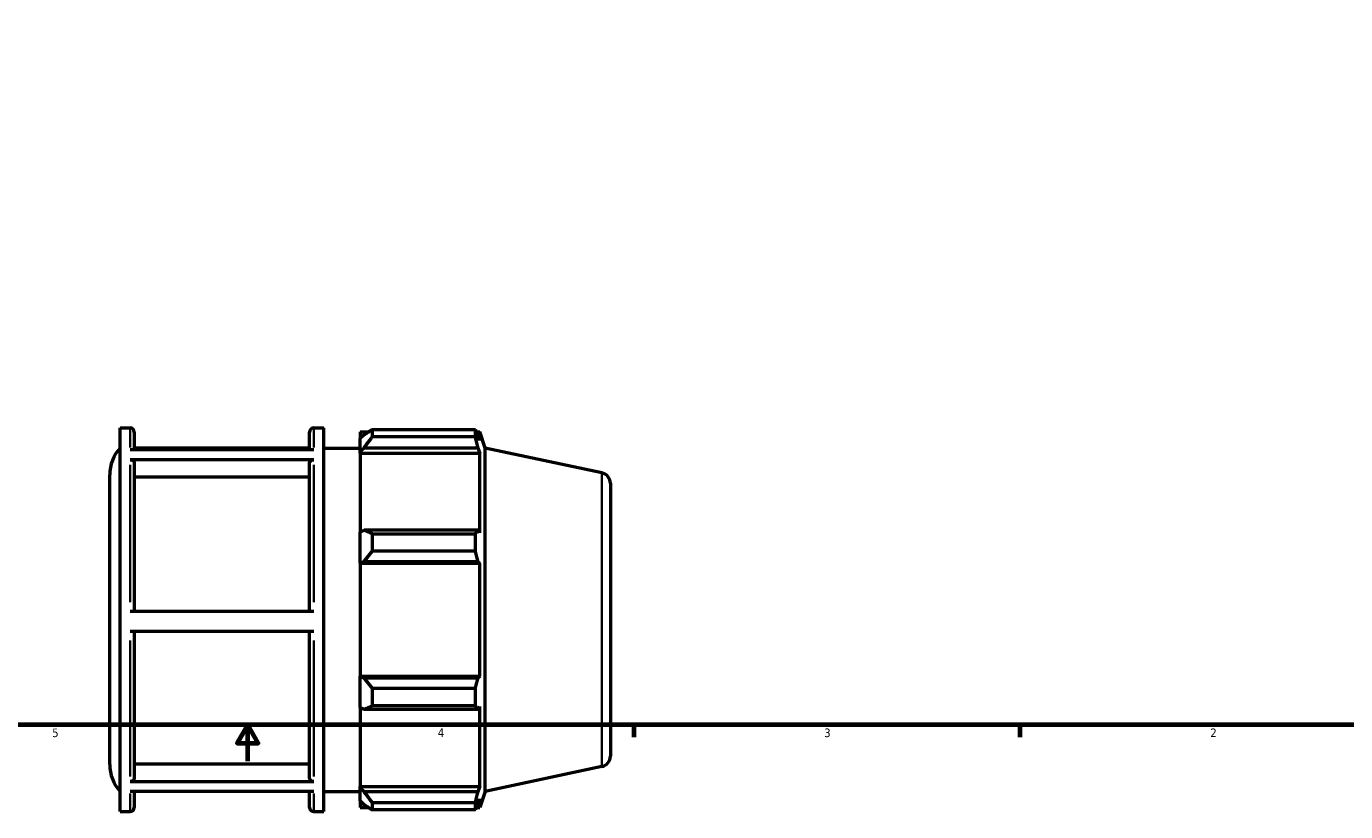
# Model space of a CAD drawing. Header units: inches. Extents: x 0.1 to 44.1, y -9.8 to 32.9.
# Tile 3 of 8: x 14.6 to 29.1, y 0 to 8.7. Entities that reach past the tile are written whole.
import ezdxf

# ---------------------------------------------------------------- set-up
doc = ezdxf.new("R2010")
doc.units = ezdxf.units.IN
doc.header["$MEASUREMENT"] = 0
for name, color, linetype, lineweight in [('Border (ANSI)', 7, 'Continuous', 70), ('Visible (ANSI)', 7, 'Continuous', 50), ('Visible Narrow (ANSI)', 7, 'Continuous', 35)]:
    doc.layers.add(name, color=color, linetype=linetype, lineweight=lineweight)
doc.styles.add('Note Text (ANSI)', font='tahoma.ttf')

# ---------------------------------------------------------------- blocks, each defined once
blk = doc.blocks.new('Borders Default Border')
at = {"layer": 'Border (ANSI)'}
for p, q in [((21.25, 1), (21.25, 0.866)), ((25.5, 1), (25.5, 0.866))]:
    blk.add_line(p, q, dxfattribs=at)
at = {"layer": 'Border (ANSI)', "flags": 128}
for points in [[(0.5, 1), (0.5, 21), (33.5, 21), (33.5, 1), (0.5, 1)], [(17, 0.6), (17, 1), (16.885, 0.8), (17.115, 0.8), (17, 1)]]:
    blk.add_lwpolyline(points, dxfattribs=at)
at = {"layer": 'Border (ANSI)', "color": 5, "true_color": 0x0000ff, "char_height": 0.0945, "attachment_point": 7, "style": 'Note Text (ANSI)'}
for s, insert in [('5', (14.847, 0.864)), ('4', (19.092, 0.866)), ('3', (23.346, 0.864)), ('2', (27.596, 0.866))]:
    blk.add_mtext(s, dxfattribs=dict(at, insert=insert))

msp = doc.modelspace()

# ---------------------------------------------------------------- linework, layer by layer
at = {"layer": 'Visible (ANSI)'}
for p, q in [((15.5944, 0.0448), (15.5944, 4.2723)), ((15.5944, 4.2723), (15.7045, 4.2723)), ((15.7519, 4.225), (15.7519, 4.0343)), ((17.6804, 4.0343), (17.6804, 4.225)), ((17.7277, 4.2723), (17.8378, 4.2723)), ((17.8378, 0.0448), (17.8378, 4.2723)), ((18.2369, 4.2278), (18.2369, 4.1533)), ((18.2369, 4.2278), (18.3316, 4.2278)), ((18.3704, 4.2521), (18.3704, 4.1717)), ((18.3704, 4.2521), (19.5059, 4.2521)), ((19.5059, 4.1717), (19.5059, 4.2521)), ((19.5185, 4.2278), (19.5565, 4.2278)), ((19.6144, 4.0498), (19.5565, 4.2278)), ((19.5565, 4.132), (19.5565, 4.2278)), ((18.2814, 4.1957), (18.2369, 4.1533)), ((18.2369, 4.0137), (18.2369, 4.1533)), ((19.5059, 4.1717), (18.3704, 4.1717)), ((19.5565, 4.132), (19.5348, 4.1957)), ((15.7045, 4.0343), (17.7277, 4.0343)), ((17.7277, 3.9215), (15.7045, 3.9215)), ((17.6804, 4.05), (15.7519, 4.05)), ((15.7519, 4.0498), (17.6804, 4.0498)), ((17.8378, 4.0498), (18.2369, 4.0498)), ((18.2369, 4.0137), (18.2814, 4.0532)), ((18.2369, 3.994), (18.2369, 4.0137)), ((18.2369, 3.994), (18.2369, 3.1243)), ((18.2369, 3.994), (19.5565, 3.994)), ((18.2814, 4.0532), (19.5348, 4.0532)), ((19.5348, 4.0532), (19.5565, 3.994)), ((19.5565, 3.114), (19.5565, 3.994)), ((19.6144, 0.2673), (19.6144, 4.0498)), ((20.8981, 3.7769), (19.6144, 4.0498)), ((15.7519, 3.8804), (15.7519, 2.2526)), ((17.6804, 2.2526), (17.6804, 3.8804)), ((15.4819, 0.5631), (15.4819, 3.754)), ((17.6804, 3.7284), (15.7519, 3.7284)), ((20.9919, 3.6612), (20.9919, 0.6559)), ((18.2814, 3.1449), (18.2369, 3.1243)), ((18.2369, 2.7875), (18.2369, 3.1243)), ((19.5348, 3.1449), (18.2814, 3.1449)), ((18.3704, 3.1062), (18.3704, 2.912)), ((18.3704, 3.1062), (19.5059, 3.1062)), ((19.5059, 2.912), (19.5059, 3.1062)), ((19.5565, 3.114), (19.5348, 3.1449)), ((19.5059, 2.912), (18.3704, 2.912)), ((18.2369, 2.7875), (18.2814, 2.8009)), ((18.2369, 2.7808), (18.2369, 2.7875)), ((18.2369, 2.7808), (18.2369, 1.5363)), ((18.2369, 2.7808), (19.5565, 2.7808)), ((18.2814, 2.8009), (19.5348, 2.8009)), ((19.5348, 2.8009), (19.5565, 2.7808)), ((19.5565, 1.5363), (19.5565, 2.7808)), ((15.7045, 2.2526), (17.7277, 2.2526)), ((17.7277, 2.0301), (15.7045, 2.0301)), ((15.7519, 2.0301), (15.7519, 0.4178)), ((17.6804, 0.4178), (17.6804, 2.0301)), ((18.2369, 1.5296), (18.2369, 1.5363)), ((18.2369, 1.5363), (19.5565, 1.5363)), ((18.2369, 1.1928), (18.2369, 1.5296)), ((18.2814, 1.5163), (18.2369, 1.5296)), ((19.5348, 1.5163), (18.2814, 1.5163)), ((19.5565, 1.5363), (19.5348, 1.5163)), ((18.3704, 1.4052), (18.3704, 1.2109)), ((18.3704, 1.4052), (19.5059, 1.4052)), ((19.5059, 1.2109), (19.5059, 1.4052)), ((18.2369, 1.1928), (18.2814, 1.1723)), ((18.2369, 1.1928), (18.2369, 0.3231)), ((18.2814, 1.1723), (19.5348, 1.1723)), ((19.5059, 1.2109), (18.3704, 1.2109)), ((19.5348, 1.1723), (19.5565, 1.2031)), ((19.5565, 0.3231), (19.5565, 1.2031)), ((15.7519, 0.5697), (17.6804, 0.5697)), ((20.8981, 0.5402), (19.6144, 0.2673)), ((15.7045, 0.3768), (17.7277, 0.3768)), ((18.2369, 0.3034), (18.2369, 0.3231)), ((18.2369, 0.3231), (19.5565, 0.3231)), ((18.2369, 0.1639), (18.2369, 0.3034)), ((18.2814, 0.2639), (18.2369, 0.3034)), ((19.5565, 0.3231), (19.5348, 0.2639)), ((17.7277, 0.2671), (15.7045, 0.2671)), ((15.7519, 0.2671), (15.7519, 0.0921)), ((17.6804, 0.0921), (17.6804, 0.2671)), ((17.8378, 0.2673), (18.2369, 0.2673)), ((18.2369, 0.1639), (18.2814, 0.1214)), ((18.2369, 0.1639), (18.2369, 0.0893)), ((19.5348, 0.2639), (18.2814, 0.2639)), ((18.3704, 0.1455), (18.3704, 0.065)), ((18.3704, 0.1455), (19.5059, 0.1455)), ((19.5059, 0.065), (19.5059, 0.1455)), ((19.5348, 0.1214), (19.5565, 0.1851)), ((19.6144, 0.2673), (19.5565, 0.0893)), ((19.5565, 0.0893), (19.5565, 0.1851)), ((15.5944, 0.0448), (15.7045, 0.0448)), ((17.7277, 0.0448), (17.8378, 0.0448)), ((18.2369, 0.0893), (18.3316, 0.0893)), ((19.5059, 0.065), (18.3704, 0.065)), ((19.5185, 0.0893), (19.5565, 0.0893))]:
    msp.add_line(p, q, dxfattribs=at)
for centre, radius, start, end in [((15.7045, 4.225), 0.0473, 0, 90), ((17.7277, 4.225), 0.0473, 90, 180), ((15.9269, 3.754), 0.445, 138.3338, 180), ((20.8735, 3.6612), 0.1183, 0, 78), ((20.8735, 0.6559), 0.1183, 282, 0), ((15.9269, 0.5631), 0.445, 180, 221.6662), ((15.7045, 0.0921), 0.0473, 270, 0), ((17.7277, 0.0921), 0.0473, 180, 270)]:
    msp.add_arc(centre, radius, start, end, dxfattribs=at)
for points, weights in [([(18.3704, 4.2521), (18.3241, 4.2233), (18.2814, 4.1957)], [1.01121220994, 1.00816641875, 1.00430928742]), ([(19.5059, 4.2521), (19.5209, 4.2233), (19.5348, 4.1957)], [1, 1.00175106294, 1.00268600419]), ([(18.2814, 4.0532), (18.3241, 4.1112), (18.3704, 4.1717)], [1.00430928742, 1.00816641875, 1.01121220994]), ([(19.5348, 4.0532), (19.5209, 4.1112), (19.5059, 4.1717)], [1.00268600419, 1.00175106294, 1]), ([(18.3704, 3.1062), (18.3241, 3.1259), (18.2814, 3.1449)], [1.01121220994, 1.00816641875, 1.00430928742]), ([(19.5059, 3.1062), (19.5209, 3.1259), (19.5348, 3.1449)], [1, 1.00175106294, 1.00268600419]), ([(18.2814, 2.8009), (18.3241, 2.8553), (18.3704, 2.912)], [1.00430928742, 1.00816641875, 1.01121220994]), ([(19.5348, 2.8009), (19.5209, 2.8553), (19.5059, 2.912)], [1.00268600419, 1.00175106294, 1]), ([(18.3704, 1.4052), (18.3241, 1.4618), (18.2814, 1.5163)], [1.01121220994, 1.00816641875, 1.00430928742]), ([(19.5059, 1.4052), (19.5209, 1.4618), (19.5348, 1.5163)], [1, 1.00175106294, 1.00268600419]), ([(18.2814, 1.1723), (18.3241, 1.1912), (18.3704, 1.2109)], [1.00430928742, 1.00816641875, 1.01121220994]), ([(19.5348, 1.1723), (19.5209, 1.1912), (19.5059, 1.2109)], [1.00268600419, 1.00175106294, 1]), ([(18.3704, 0.1455), (18.3241, 0.2059), (18.2814, 0.2639)], [1.01121220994, 1.00816641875, 1.00430928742]), ([(19.5059, 0.1455), (19.5209, 0.2059), (19.5348, 0.2639)], [1, 1.00175106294, 1.00268600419]), ([(18.2814, 0.1214), (18.3241, 0.0938), (18.3704, 0.065)], [1.00430928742, 1.00816641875, 1.01121220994]), ([(19.5348, 0.1214), (19.5209, 0.0938), (19.5059, 0.065)], [1.00268600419, 1.00175106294, 1])]:
    msp.add_rational_spline(points, weights, degree=2, dxfattribs=at)
for points, knots in [([(15.7045, 3.9215), (15.7104, 3.9215), (15.7172, 3.9203), (15.728, 3.9164), (15.7338, 3.9131), (15.7421, 3.9059), (15.746, 3.9008), (15.7505, 3.8915), (15.7519, 3.8855), (15.7519, 3.8804)], [0, 0, 0, 0, 0.04447625, 0.04447625, 0.0889946, 0.0889946, 0.13356516, 0.13356516, 0.17818101, 0.17818101, 0.17818101, 0.17818101]), ([(17.6804, 3.8804), (17.6804, 3.8855), (17.6817, 3.8915), (17.6862, 3.9008), (17.6901, 3.9059), (17.6984, 3.9131), (17.7042, 3.9164), (17.715, 3.9203), (17.7218, 3.9215), (17.7277, 3.9215)], [0.5345565, 0.5345565, 0.5345565, 0.5345565, 0.57917236, 0.57917236, 0.62374291, 0.62374291, 0.66826126, 0.66826126, 0.71273751, 0.71273751, 0.71273751, 0.71273751]), ([(15.7519, 0.4178), (15.7519, 0.4128), (15.7505, 0.4068), (15.746, 0.3975), (15.7421, 0.3924), (15.7339, 0.3853), (15.728, 0.3819), (15.7172, 0.378), (15.7104, 0.3768), (15.7045, 0.3768)], [0.5343138, 0.5343138, 0.5343138, 0.5343138, 0.57887709, 0.57887709, 0.62341617, 0.62341617, 0.66792735, 0.66792735, 0.712416, 0.712416, 0.712416, 0.712416]), ([(17.7277, 0.3768), (17.7218, 0.3768), (17.715, 0.378), (17.7042, 0.3819), (17.6983, 0.3853), (17.6901, 0.3924), (17.6862, 0.3975), (17.6817, 0.4068), (17.6804, 0.4128), (17.6804, 0.4178)], [0, 0, 0, 0, 0.04448866, 0.04448866, 0.08899983, 0.08899983, 0.13353892, 0.13353892, 0.1781022, 0.1781022, 0.1781022, 0.1781022])]:
    msp.add_open_spline(points, degree=3, knots=knots, dxfattribs=at)
at = {"layer": 'Visible Narrow (ANSI)'}
for p, q in [((15.7045, 4.0571), (15.7045, 4.2717)), ((17.7277, 4.2717), (17.7277, 4.0571)), ((15.7045, 2.3519), (15.7045, 3.8646)), ((17.7277, 3.8646), (17.7277, 2.3519)), ((20.8981, 0.5601), (20.8981, 3.757)), ((15.7045, 0.4323), (15.7045, 1.9309)), ((17.7277, 1.9309), (17.7277, 0.4323)), ((15.7045, 0.0454), (15.7045, 0.2458)), ((17.7277, 0.2458), (17.7277, 0.0454))]:
    msp.add_line(p, q, dxfattribs=at)

# ---------------------------------------------------------------- block references
msp.add_blockref('Borders Default Border', (0, 0))

doc.saveas('drawing.dxf')
